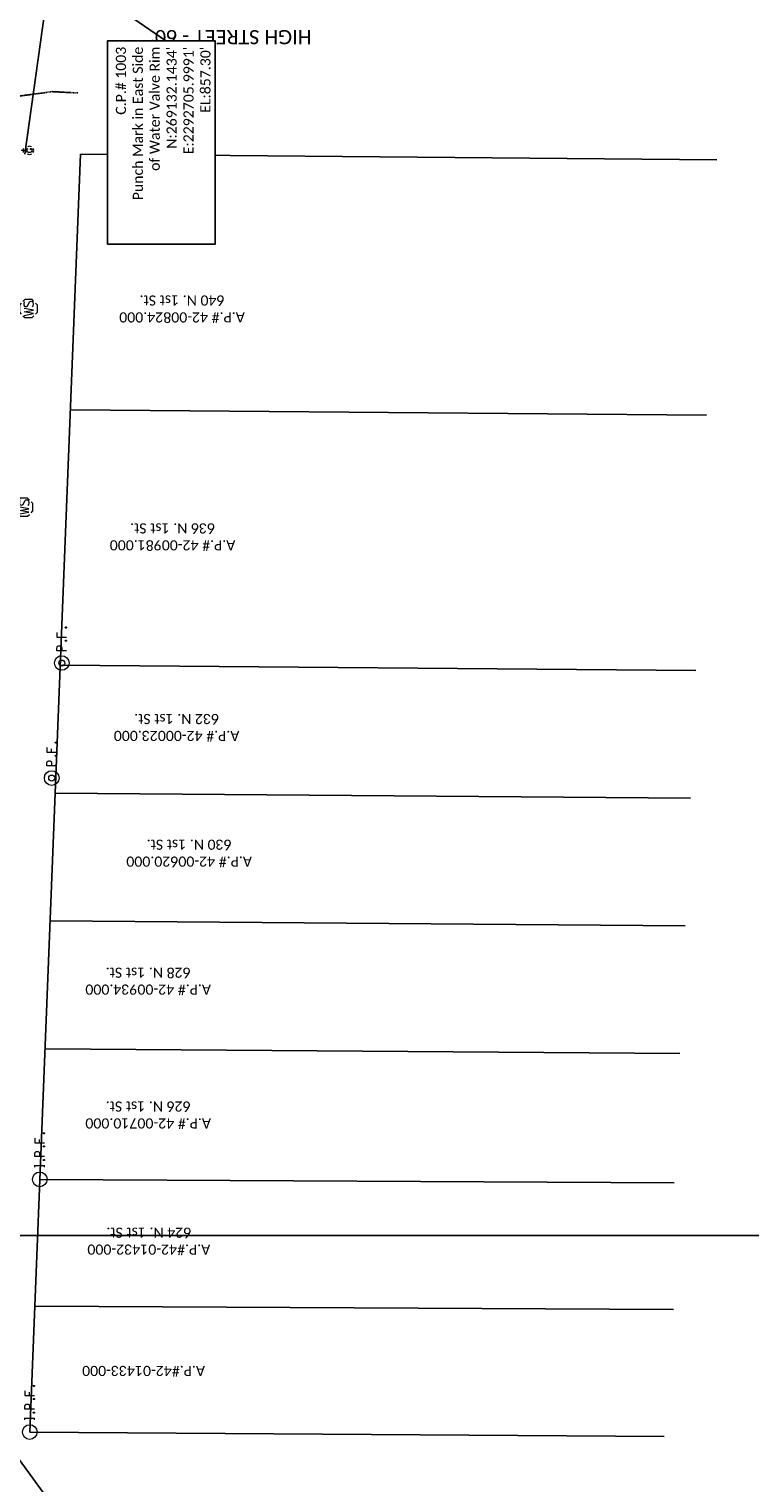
# Model space of a CAD drawing. Header units: feet. Extents: x 2292506 to 2293157, y 268466 to 270056.
# Tile 4 of 7: x 2292707 to 2292849, y 268828 to 269115. Entities that reach past the tile are written whole.
import ezdxf

# ---------------------------------------------------------------- set-up
doc = ezdxf.new("R2010")
doc.units = ezdxf.units.FT
doc.header["$MEASUREMENT"] = 0
for name, pattern in [('gasex', [0]), ('OhDOT_USTN3', [0.22, 0.165, -0.055]), ('rowex', [0])]:
    doc.linetypes.add(name, pattern=pattern)
for name, color, linetype in [('0_Image', 7, 'Continuous'), ('DV_X_Property_Line', 7, 'Continuous'), ('PV_X_EOP', 7, 'OhDOT_USTN3'), ('RW_X_Fee_RW', 6, 'rowex'), ('SV_X_Mon_Cells_Found', 7, 'Continuous'), ('SV_X_Text', 7, 'Continuous'), ('SV_X_Text_Label', 7, 'Continuous'), ('UT_X_Gas', 2, 'gasex'), ('UT_X_Gas_Cells', 2, 'Continuous'), ('UT_X_Water_Cells', 131, 'Continuous'), ('XS_X_Text_Info', 5, 'Continuous')]:
    doc.layers.add(name, color=color, linetype=linetype)
doc.styles.add('SHR', font='calibri.ttf', dxfattribs={"height": 0.75})
doc.styles.get("Standard").update_dxf_attribs({"font": 'calibri.ttf'})
doc.dimstyles.get("Standard").update_dxf_attribs({"dimtxt": 0.18, "dimasz": 0.18, "dimexe": 0.18, "dimexo": 0.0625, "dimgap": 0.09, "dimtad": 0, "dimtih": 1, "dimtoh": 1, "dimdec": 4, "dimzin": 0, "dimdsep": 46, "dimtxsty": 'Standard', "dimcen": 0.09, "dimadec": 0, "dimazin": 0, "dimtfac": 1, "dimtdec": 4, "dimtofl": 0, "dimtmove": 0, "dimatfit": 3, "dimfxl": 1, "dimtolj": 1, "dimtzin": 0, "dimarcsym": 0})
picture_1 = doc.add_image_def('image1.jpg', size_in_pixel=(599, 464))

# ---------------------------------------------------------------- blocks, each defined once
blk = doc.blocks.new('GV')
at = {"layer": 'UT_X_Gas_Cells', "color": 2, "linetype": 'Continuous', "lineweight": 0}
for p, q in [((0.032, 0.102), (-0.032, 0.102)), ((0, 0.07), (0, 0.134))]:
    blk.add_line(p, q, dxfattribs=at)
at = {"layer": 'UT_X_Gas_Cells', "color": 2, "linetype": 'Continuous', "lineweight": 0, "flags": 128}
blk.add_lwpolyline([(0.027, 0.027), (0.026, 0.031), (0.024, 0.034), (0.02, 0.038), (0.015, 0.042), (0.012, 0.044), (0.009, 0.044), (0.005, 0.045), (-0.004, 0.045), (-0.007, 0.044), (-0.01, 0.044), (-0.012, 0.042), (-0.018, 0.038), (-0.022, 0.033), (-0.024, 0.027), (-0.025, 0.019), (-0.027, 0.008), (-0.027, -0.007), (-0.026, -0.019), (-0.023, -0.028), (-0.019, -0.036), (-0.015, -0.039), (-0.011, -0.042), (-0.003, -0.045), (0.005, -0.045), (0.012, -0.044), (0.015, -0.042), (0.018, -0.041), (0.021, -0.038), (0.024, -0.034), (0.027, -0.027), (0.027, -0.01), (0.012, -0.01)], dxfattribs=at)
at = {"layer": 'UT_X_Gas_Cells', "color": 2, "linetype": 'Continuous', "lineweight": 0, "extrusion": (0, 0, -1)}
blk.add_arc((0, 0), 0.07, 330.0184, 29.9816, dxfattribs=at)
at = {"layer": 'UT_X_Gas_Cells', "color": 2, "linetype": 'Continuous', "lineweight": 0}
for start, end in [(60.0184, 120.0157), (330.0184, 29.9816), (239.9843, 299.9816)]:
    blk.add_arc((0, 0), 0.07, start, end, dxfattribs=at)
blk = doc.blocks.new('GVALVE_GAS VALVE')
at = {"xscale": 12, "yscale": 12, "zscale": 12}
blk.add_blockref('GV', (0, 0), dxfattribs=at)
blk = doc.blocks.new('IPF')
at = {"layer": 'SV_X_Mon_Cells_Found', "color": 7, "linetype": 'Continuous', "lineweight": 0, "flags": 128}
for points in [[(0.101, 0.04), (0.118, 0.04)], [(0.11, -0.04), (0.11, 0.04)], [(0.188, -0.04), (0.188, 0.04), (0.214, 0.04), (0.217, 0.039), (0.221, 0.038), (0.223, 0.037), (0.224, 0.036), (0.226, 0.032), (0.228, 0.029), (0.229, 0.024), (0.229, 0.017), (0.229, 0.014), (0.227, 0.01), (0.225, 0.006), (0.223, 0.004), (0.221, 0.003), (0.219, 0.002), (0.214, 0.001), (0.188, 0.001)], [(0.338, 0.04), (0.3, 0.04), (0.3, -0.04)], [(0.3, 0.001), (0.327, 0.001)], [(0.101, -0.04), (0.118, -0.04)], [(0.157, -0.029), (0.16, -0.029), (0.162, -0.031), (0.164, -0.033), (0.164, -0.036), (0.162, -0.039), (0.16, -0.04), (0.157, -0.04), (0.156, -0.039), (0.154, -0.036), (0.154, -0.033), (0.156, -0.031), (0.157, -0.029)], [(0.27, -0.029), (0.273, -0.029), (0.274, -0.031), (0.276, -0.033), (0.276, -0.036), (0.274, -0.039), (0.273, -0.04), (0.27, -0.04), (0.268, -0.039), (0.267, -0.036), (0.267, -0.033), (0.268, -0.031), (0.27, -0.029)], [(0.377, -0.029), (0.38, -0.029), (0.382, -0.031), (0.383, -0.033), (0.383, -0.036), (0.382, -0.039), (0.38, -0.04), (0.377, -0.04), (0.376, -0.039), (0.374, -0.036), (0.374, -0.033), (0.376, -0.031), (0.377, -0.029)]]:
    blk.add_lwpolyline(points, dxfattribs=at)
at = {"layer": 'SV_X_Mon_Cells_Found', "color": 7, "linetype": 'Continuous', "lineweight": 0}
blk.add_circle((0, 0), 0.06, dxfattribs=at)
blk = doc.blocks.new('IPIPE')
at = {"layer": 'SV_X_Mon_Cells_Found', "color": 7, "linetype": 'Continuous', "lineweight": 0, "flags": 128}
for points in [[(0.1, -0.04), (0.1, 0.04), (0.126, 0.04), (0.129, 0.039), (0.133, 0.038), (0.135, 0.037), (0.136, 0.036), (0.138, 0.032), (0.14, 0.029), (0.141, 0.024), (0.141, 0.017), (0.141, 0.014), (0.14, 0.01), (0.137, 0.006), (0.135, 0.004), (0.133, 0.003), (0.131, 0.002), (0.126, 0.001), (0.1, 0.001)], [(0.25, 0.04), (0.212, 0.04), (0.212, -0.04)], [(0.212, 0.001), (0.239, 0.001)], [(0.182, -0.029), (0.185, -0.029), (0.186, -0.031), (0.188, -0.033), (0.188, -0.036), (0.186, -0.039), (0.185, -0.04), (0.182, -0.04), (0.18, -0.039), (0.179, -0.036), (0.179, -0.033), (0.18, -0.031), (0.182, -0.029)], [(0.289, -0.029), (0.292, -0.029), (0.294, -0.031), (0.296, -0.033), (0.296, -0.036), (0.294, -0.039), (0.292, -0.04), (0.289, -0.04), (0.288, -0.039), (0.286, -0.036), (0.286, -0.033), (0.288, -0.031), (0.289, -0.029)]]:
    blk.add_lwpolyline(points, dxfattribs=at)
at = {"layer": 'SV_X_Mon_Cells_Found', "color": 7, "linetype": 'Continuous', "lineweight": 0}
for radius in [0.06, 0.0247]:
    blk.add_circle((0, 0), radius, dxfattribs=at)
blk = doc.blocks.new('WSS')
at = {"layer": 'UT_X_Water_Cells', "color": 133, "linetype": 'Continuous', "lineweight": 0}
for p, q in [((0, 0.074), (0, 0.138)), ((0.032, 0.106), (-0.032, 0.106)), ((0.02, 0.008), (0.055, -0.01))]:
    blk.add_line(p, q, dxfattribs=at)
at = {"layer": 'UT_X_Water_Cells', "color": 133, "linetype": 'Continuous', "lineweight": 0, "flags": 128}
for points in [[(-0.059, 0.045), (-0.074, 0.03), (-0.074, -0.03), (-0.059, -0.045)], [(-0.055, 0.035), (-0.041, -0.041), (-0.027, 0.035), (-0.013, -0.041), (0.001, 0.035)], [(0.045, 0.059), (0.03, 0.074), (-0.03, 0.074), (-0.045, 0.059)], [(0.059, -0.045), (0.074, -0.03), (0.074, 0.03), (0.059, 0.045)], [(-0.045, -0.059), (-0.03, -0.074), (0.03, -0.074), (0.045, -0.059)]]:
    blk.add_lwpolyline(points, dxfattribs=at)
at = {"layer": 'UT_X_Water_Cells', "color": 133, "linetype": 'Continuous', "lineweight": 0, "extrusion": (0, 0, -1)}
for centre, radius, start, end in [((-0.028, 0.02), 0.0135, 303.6324, 53.7413), ((-0.039, -0.005), 0.04, 61.3463, 118.6537), ((-0.037, -0.009), 0.0316, 235.6037, 316.3305), ((-0.044, -0.022), 0.017, 132.0642, 228.5117)]:
    blk.add_arc(centre, radius, start, end, dxfattribs=at)

msp = doc.modelspace()

# ---------------------------------------------------------------- linework, layer by layer
at = {"layer": 'DV_X_Property_Line'}
for p, q in [((2292715.35, 269039.87), (2292840.82, 269038.83)), ((2292713.34, 268989.46), (2292838.73, 268988.45)), ((2292712.34, 268964.25), (2292837.69, 268963.26)), ((2292836.64, 268938.07), (2292711.34, 268939.04)), ((2292710.34, 268913.83), (2292835.6, 268912.88)), ((2292834.49, 268887.36), (2292709.3, 268888.05)), ((2292834.35, 268862.36), (2292708.32, 268863.06))]:
    msp.add_line(p, q, dxfattribs=at)
at = {"layer": 'PV_X_EOP'}
msp.add_lwpolyline([(2292716.82, 269102.36), (2292711.78, 269102.62), (2292705.45, 269101.77), (2292702.77, 269098.42), (2292701.58, 269072.86), (2292698.52, 268991.92), (2292694.78, 268909.76), (2292692.52, 268841.85)], dxfattribs=at)
at = {"layer": 'RW_X_Fee_RW'}
for p, q in [((2292707.33, 268838.21), (2292717.35, 269090.28)), ((2292717.35, 269090.28), (2292842.9, 269089.2)), ((2292707.33, 268838.21), (2292832.47, 268837.32))]:
    msp.add_line(p, q, dxfattribs=at)
at = {"layer": 'UT_X_Gas'}
msp.add_line((2292706.35, 269090.28), (2292710.76, 269121.99), dxfattribs=at)

# ---------------------------------------------------------------- block references
at = {"layer": 'SV_X_Mon_Cells_Found', "xscale": 24, "yscale": 24, "zscale": 24, "rotation": 90}
for name, p in [('IPIPE', (2292713.65, 268989.91)), ('IPIPE', (2292711.66, 268967.22)), ('IPF', (2292709.3, 268888.05)), ('IPF', (2292707.33, 268838.21))]:
    msp.add_blockref(name, p, dxfattribs=at)
at = {"layer": 'UT_X_Gas_Cells', "rotation": 90}
msp.add_blockref('GVALVE_GAS VALVE', (2292707.27, 269091.01, 856.13), dxfattribs=at)
at = {"layer": 'UT_X_Water_Cells', "xscale": 24, "yscale": 24, "zscale": 24, "rotation": 90}
for p in [(2292707.06, 269059.81, 855.94), (2292706.18, 269020.64, 854.92)]:
    msp.add_blockref('WSS', p, dxfattribs=at)

# ---------------------------------------------------------------- texts
at = {"layer": 'SV_X_Text', "char_height": 2, "attachment_point": 2, "rotation": 180, "style": 'SHR'}
for s, width, insert in [('Mark A. Mitchitell\\PA.P.# 42-00824.000\\P640 N. 1st St.', 50.2909, (2292737.37, 269053.75)), ('Richard A. Bentoski III\\PA.P.# 42-00981.000\\P636 N. 1st St.', 50.2909, (2292735.5, 269008.79)), ('John D. Mclandsborough\\PA.P.# 42-00023.000\\P632 N. 1st St.', 61.3083, (2292736.3, 268971.19)), ('Where the Wind Blows, LLC\\PA.P.# 42-00620.000\\P630 N. 1st St.', 61.3083, (2292738.77, 268946.4)), ('Karen E. Conway\\PJeffrey W. Conway\\PA.P.# 42-00934.000\\P628 N. 1st St.', 61.3083, (2292730.69, 268917.82)), ('I believe, Yes I do, LLC\\PA.P.# 42-00710.000\\P626 N. 1st St.', 61.3083, (2292730.69, 268894.75)), ('A.P.#42-01432-000\\P624 N. 1st St.', 61.3083, (2292730.82, 268873.2)), ('A.P.#42-01433-000', 61.3083, (2292729.78, 268849.26))]:
    msp.add_mtext_dynamic_manual_height_columns(s, width=width, gutter_width=1, heights=[0], dxfattribs=dict(at, insert=insert))
at = {"layer": 'SV_X_Text_Label', "style": 'SHR'}
msp.add_text("HIGH STREET - 60'", height=2.8, rotation=180, dxfattribs=at).set_placement((2292762.92, 269114.77))

# ---------------------------------------------------------------- pictures from other files: only their frames are drawn
at = {"layer": '0_Image'}
image = msp.add_image(picture_1, insert=(2292626.14, 268466.15), size_in_units=(530.36, 410.83), dxfattribs=dict(at, fade=45))
image.dxf.flags = 7

# ---------------------------------------------------------------- leaders
at = {"layer": 'XS_X_Text_Info'}
for points in [[(2292706, 269132.14), (2292734.16, 269112.64)], [(2292695.56, 268845.96), (2292709.99, 268826.31)]]:
    msp.add_leader(points, dimstyle='Standard', override={"dimscale": 20, "dimtxt": 0.01, "dimasz": 0.1}, dxfattribs=at)

# ---------------------------------------------------------------- next in the draw order: wipeouts: each hides what was drawn before it
for points in [[(2292719.05, 269052.71), (2292719.18, 269056.63), (2292770.4, 269056.34), (2292770.47, 269052.84)], [(2292715.38, 269007.91), (2292715.57, 269011.7), (2292766.73, 269010.67), (2292766.79, 269008.05)], [(2292713.15, 268970.25), (2292713.34, 268974.11), (2292764.47, 268974.16), (2292764.56, 268970.38)], [(2292713.15, 268944.98), (2292713.36, 268949.29), (2292764.47, 268948.8), (2292764.56, 268945.12)], [(2292713.09, 268916.76), (2292713.15, 268923.96), (2292749.67, 268924.23), (2292749.33, 268916.35)], [(2292711.02, 268893.63), (2292711.25, 268898.06), (2292762.34, 268897.59), (2292762.44, 268893.76)]]:
    msp.add_wipeout(points)
msp.add_wipeout([(2292722.66, 269072.54), (2292722.66, 269112.64), (2292743.94, 269112.64), (2292743.94, 269072.54)]).dxf.layer = 'XS_X_Text_Info'

# ---------------------------------------------------------------- next in the draw order: linework, layer by layer
msp.add_lwpolyline([(2292722.66, 269072.54), (2292743.94, 269072.54), (2292743.94, 269112.64), (2292722.66, 269112.64)], close=True, dxfattribs=at)

# ---------------------------------------------------------------- next in the draw order: texts
at = {"layer": 'XS_X_Text_Info', "insert": (2292733.66, 269111.48), "char_height": 2, "attachment_point": 6, "rotation": 90, "style": 'SHR'}
msp.add_mtext("C.P.# 1003\\PPunch Mark in East Side \\Pof Water Valve Rim^JN:269132.1434'^JE:2292705.9991'^JEL:857.30'", dxfattribs=at)

doc.saveas('drawing.dxf')
